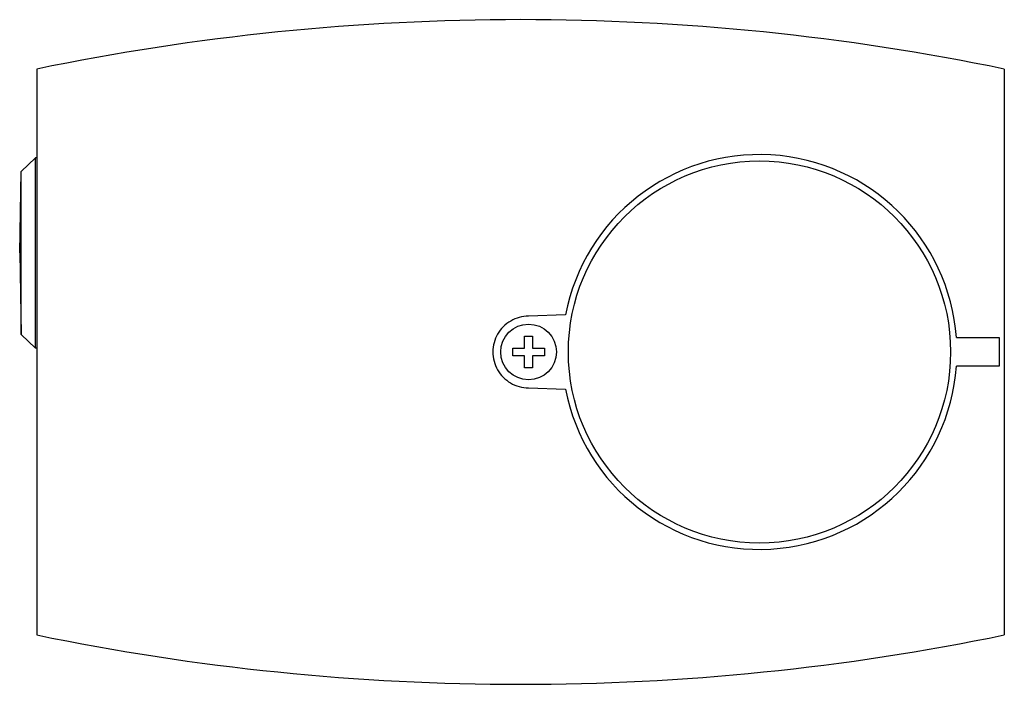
# Model space of a CAD drawing. Header units: millimetres. Extents: x 17 to 140, y 69 to 153.
import ezdxf

# ---------------------------------------------------------------- set-up
doc = ezdxf.new("R2010")
doc.units = ezdxf.units.MM
doc.header["$LTSCALE"] = 14.412129
doc.layers.add('00_COMPONENTS_1', color=7, linetype='CONTINUOUS')

msp = doc.modelspace()

# ---------------------------------------------------------------- linework, layer by layer
at = {"layer": '00_COMPONENTS_1', "color": 7, "linetype": 'Continuous'}
for p, q in [((18.78, 75.54), (18.78, 146.64)), ((140.27, 146.64), (140.27, 75.54)), ((16.79, 133.78), (18.57, 135.5)), ((18.57, 111.57), (18.57, 135.5)), ((18.78, 135.5), (18.57, 135.5)), ((16.6, 123.53), (16.79, 133.78)), ((16.79, 113.29), (16.79, 133.78)), ((16.6, 123.53), (16.79, 113.29)), ((85.17, 115.75), (80.52, 115.59)), ((16.79, 113.29), (18.57, 111.57)), ((80.02, 111.59), (80.02, 113.09)), ((80.02, 113.09), (81.02, 113.09)), ((81.02, 113.09), (81.02, 111.59)), ((134.26, 112.89), (139.64, 112.89)), ((139.64, 112.89), (139.64, 109.29)), ((18.78, 111.57), (18.57, 111.57)), ((78.52, 110.59), (78.52, 111.59)), ((78.52, 111.59), (80.02, 111.59)), ((81.02, 111.59), (82.52, 111.59)), ((82.52, 111.59), (82.52, 110.59)), ((80.02, 110.59), (78.52, 110.59)), ((80.02, 109.09), (80.02, 110.59)), ((82.52, 110.59), (81.02, 110.59)), ((81.02, 110.59), (81.02, 109.09)), ((81.02, 109.09), (80.02, 109.09)), ((139.64, 109.29), (134.26, 109.29)), ((80.52, 106.59), (85.17, 106.43))]:
    msp.add_line(p, q, dxfattribs=at)
for centre, radius in [((109.52, 111.09), 24), ((80.52, 111.09), 3.5)]:
    msp.add_circle(centre, radius, dxfattribs=at)
for centre, radius, start, end in [((79.52, -147.91), 300.75, 78.3468, 101.6532), ((109.52, 111.09), 24.8, 4.1622, 169.1639), ((109.52, 111.09), 24.8, 190.8361, 355.8378), ((79.52, 370.09), 300.75, 258.3468, 281.6532)]:
    msp.add_arc(centre, radius, start, end, dxfattribs=at)
msp.add_open_spline([(80.52, 115.59), (80.13, 115.59), (79.34, 115.48), (78.25, 115.03), (77.3, 114.3), (76.58, 113.36), (76.13, 112.27), (75.97, 111.1), (76.13, 109.92), (76.58, 108.83), (77.29, 107.88), (78.23, 107.16), (79.33, 106.7), (80.12, 106.59), (80.52, 106.59), (80.52, 106.59)], degree=3, knots=[0, 0, 0, 0, 0.083599, 0.167013, 0.250278, 0.333431, 0.416505, 0.499542, 0.582579, 0.665653, 0.748808, 0.832076, 0.915492, 0.999105, 1, 1, 1, 1], dxfattribs=at)

doc.saveas('drawing.dxf')
